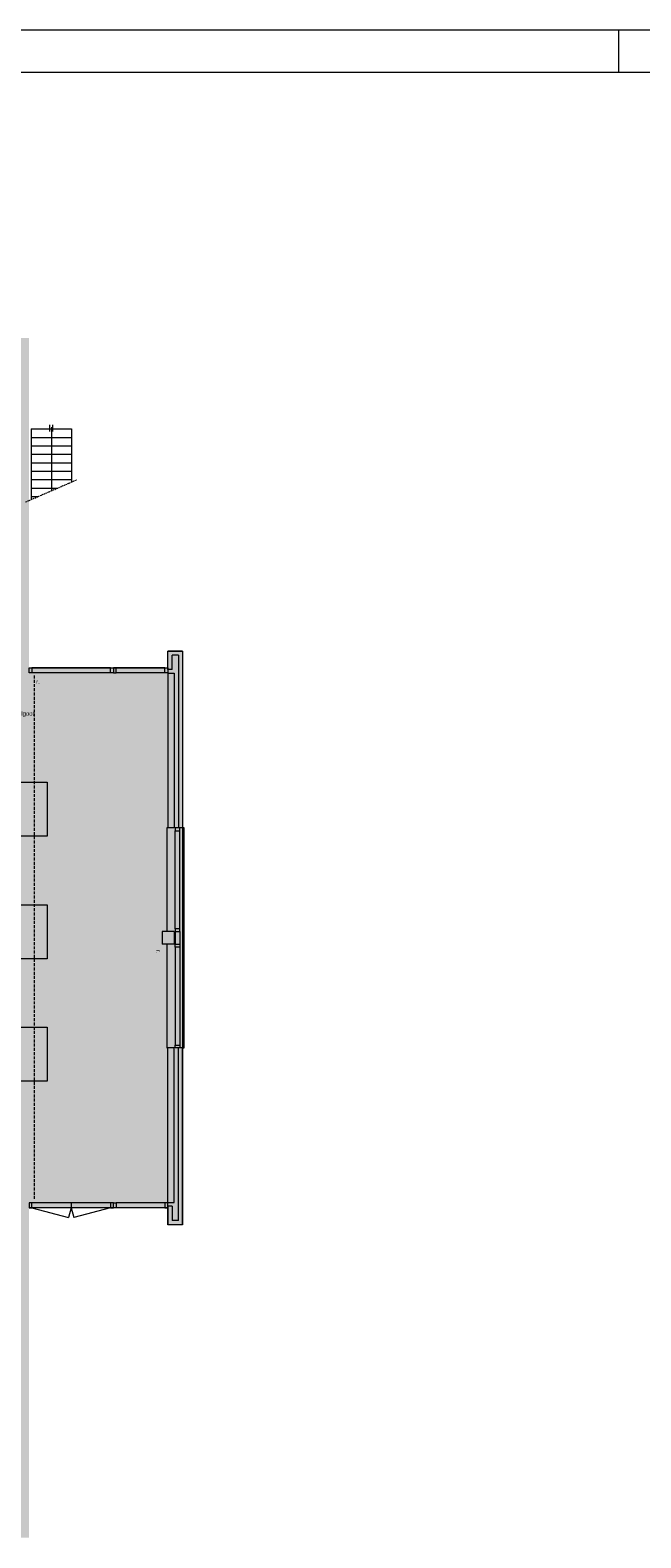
# Model space of a CAD drawing. Header units: millimetres. Extents: x 0 to 84100, y 0 to 59400.
# Tile 4 of 10: x 28198 to 42622, y 23766 to 59400. Entities that reach past the tile are written whole.
import ezdxf

# ---------------------------------------------------------------- set-up
doc = ezdxf.new("R2010")
doc.units = ezdxf.units.MM
doc.header["$LTSCALE"] = 1016
doc.linetypes.add('STYLE_02', pattern=[0.046137, 0.030758, -0.015379])
doc.linetypes.add('STYLE_03', pattern=[0.098425, 0.068898, -0.029528])
doc.layers.get('0').update_dxf_attribs({"lineweight": 0})
for name, color, linetype, lineweight in [('00kad025', 2, 'Continuous', 0), ('00kad070', 5, 'Continuous', 0), ('BL$2----', 7, 'Continuous', 0), ('BL$4----', 7, 'Continuous', 0), ('EL6511--', 3, 'Continuous', 0), ('Xref BG$0$AL21----_BUITENWAND', 8, 'Continuous', 0), ('Xref BG$0$AL22----_BINNENWAND', 8, 'Continuous', 0), ('Xref BG$0$AL24----_TRAPPEN', 8, 'Continuous', 0), ('Xref BG$0$AL31----_BUITENKOZ', 8, 'Continuous', 0)]:
    doc.layers.add(name, color=color, linetype=linetype, lineweight=lineweight)
doc.styles.add('Arial', font='Arial')

# ---------------------------------------------------------------- blocks, each defined once
blk = doc.blocks.new('Xref BG')
at = {"color": 19, "linetype": 'STYLE_03', "lineweight": 0}
blk.add_line((6537, 280757), (6537, 268357), dxfattribs=at)
at = {"color": 19, "linetype": 'Continuous', "lineweight": 0}
for points in [[(5669, 278236), (6846, 278236), (6846, 276964), (5669, 276964)], [(5666, 275336), (6843, 275336), (6843, 274064), (5666, 274064)], [(5666, 272444), (6843, 272444), (6843, 271173), (5666, 271173)]]:
    blk.add_lwpolyline(points, close=True, dxfattribs=at)
at = {"layer": 'Xref BG$0$AL21----_BUITENWAND', "color": 19, "lineweight": 0}
for p, q in [((9695, 280901), (9695, 281336)), ((10045, 281336), (9695, 281336)), ((9795, 280901), (9795, 281236)), ((9945, 281236), (9795, 281236)), ((9945, 281236), (9945, 277157)), ((10045, 281336), (10045, 277157)), ((9795, 280901), (9695, 280901)), ((10045, 277157), (9945, 277157)), ((9945, 267878), (9945, 271957)), ((9945, 271657), (9945, 271957)), ((10045, 271957), (9945, 271957)), ((10045, 267778), (10045, 271957)), ((9795, 268213), (9695, 268213)), ((9695, 268213), (9695, 267778)), ((9795, 268213), (9795, 267878)), ((10045, 267778), (9695, 267778)), ((9945, 267878), (9795, 267878))]:
    blk.add_line(p, q, dxfattribs=at)
at = {"layer": 'Xref BG$0$AL22----_BINNENWAND', "color": 19, "lineweight": 0}
for p, q in [((9695, 280811), (9845, 280811)), ((9695, 280811), (9695, 277157)), ((9845, 280811), (9845, 277157)), ((9845, 277157), (9695, 277157)), ((9565, 274707), (9565, 274407)), ((9845, 274707), (9565, 274707)), ((9845, 274407), (9565, 274407)), ((9845, 274707), (9845, 274407)), ((9695, 268303), (9695, 271957)), ((9845, 271957), (9695, 271957)), ((9845, 268303), (9845, 271957)), ((9695, 268303), (9845, 268303))]:
    blk.add_line(p, q, dxfattribs=at)
at = {"layer": 'Xref BG$0$AL24----_TRAPPEN', "color": 19, "lineweight": 0}
for p, q in [((6470, 286587), (7420, 286587)), ((6470, 286587), (6470, 284918)), ((6912, 286526), (6912, 286684)), ((6945, 286627), (6945, 285124)), ((6977, 286526), (6977, 286684)), ((7420, 286587), (7420, 285329)), ((6470, 286387), (7420, 286387)), ((6470, 286187), (7420, 286187)), ((6470, 285987), (7420, 285987)), ((6470, 285787), (7420, 285787)), ((6470, 285587), (7420, 285587)), ((6470, 285387), (7420, 285387)), ((6470, 285187), (7090, 285187)), ((6470, 284987), (6629, 284987))]:
    blk.add_line(p, q, dxfattribs=at)
at = {"layer": 'Xref BG$0$AL24----_TRAPPEN', "color": 19, "linetype": 'STYLE_02', "lineweight": 0}
blk.add_line((6336, 284860), (7545, 285384), dxfattribs=at)
at = {"layer": 'Xref BG$0$AL31----_BUITENKOZ', "color": 19, "lineweight": 0}
for p, q in [((8344, 280936), (6487, 280936)), ((8344, 280822), (6487, 280822)), ((9628, 280936), (8478, 280936)), ((9628, 280822), (8478, 280822)), ((9866, 274774), (9866, 277090)), ((9980, 274774), (9980, 277090)), ((9866, 274707), (9866, 274407)), ((9980, 274707), (9980, 274407)), ((9866, 274340), (9866, 272024)), ((9980, 274340), (9980, 272024)), ((8344, 268292), (6487, 268292)), ((8344, 268178), (6487, 268178)), ((6487, 268178), (7353, 267946)), ((7415, 268178), (7353, 267946)), ((7415, 268292), (7415, 268178)), ((7415, 268178), (7477, 267946)), ((8344, 268178), (7477, 267946)), ((9628, 268292), (8478, 268292)), ((9628, 268178), (8478, 268178))]:
    blk.add_line(p, q, dxfattribs=at)
for points in [[(6420, 280822), (6420, 280936), (6487, 280936), (6487, 280822)], [(8344, 280822), (8344, 280936), (8411, 280936), (8411, 280822)], [(8478, 280822), (8478, 280936), (8411, 280936), (8411, 280822)], [(9628, 280822), (9628, 280936), (9695, 280936), (9695, 280822)], [(9980, 277157), (9866, 277157), (9866, 277090), (9980, 277090)], [(9980, 274774), (9866, 274774), (9866, 274707), (9980, 274707)], [(9980, 274340), (9866, 274340), (9866, 274407), (9980, 274407)], [(9980, 271957), (9866, 271957), (9866, 272024), (9980, 272024)], [(6420, 268292), (6420, 268178), (6487, 268178), (6487, 268292)], [(8344, 268292), (8344, 268178), (8411, 268178), (8411, 268292)], [(8478, 268292), (8478, 268178), (8411, 268178), (8411, 268292)], [(9628, 268292), (9628, 268178), (9695, 268178), (9695, 268292)]]:
    blk.add_lwpolyline(points, close=True, dxfattribs=at)
for points in [[(9695, 277157), (9675, 277157), (9675, 274707)], [(10045, 271957), (10085, 271957), (10085, 277157), (10045, 277157)], [(9675, 274407), (9675, 271957), (9695, 271957)]]:
    blk.add_lwpolyline(points, dxfattribs=at)
at = {"color": 19, "char_height": 100.1, "attachment_point": 1, "line_spacing_factor": 0.966482, "style": 'Arial'}
for s, insert in [('r.', (6587, 280663)), ('Kabelgoot', (5909, 279909))]:
    blk.add_mtext(s, dxfattribs=dict(at, insert=insert))
at = {"color": 19, "insert": (9526, 274270), "char_height": 100.1, "attachment_point": 1, "rotation": 270, "line_spacing_factor": 0.966482, "style": 'Arial'}
blk.add_mtext('r.', dxfattribs=at)
blk = doc.blocks.new('Groep-3')
at = {"layer": '00kad025', "color": 19, "linetype": 'Continuous', "lineweight": 0}
for p, q in [((39331, 29700), (-44769, 29700)), ((-2669, 28700), (-2669, 29700))]:
    blk.add_line(p, q, dxfattribs=at)
at = {"layer": '00kad070', "color": 19, "linetype": 'Continuous', "lineweight": 0}
blk.add_line((38331, 28700), (-43769, 28700), dxfattribs=at)

msp = doc.modelspace()

# ---------------------------------------------------------------- hatches: boundary and pattern name
at = {"layer": 'EL6511--', "linetype": 'Continuous', "lineweight": 0}
msp.add_hatch(color=2, dxfattribs=at).paths.add_polyline_path([(6773, 52126), (7173, 52126), (7173, 51916), (27773, 51951), (27773, 52126), (28173, 52126), (28173, 44325), (31448, 44325), (31448, 44725), (31798, 44725), (31798, 31167), (31448, 31167), (31448, 31567), (28173, 31567), (28173, 23766), (27773, 23766), (27773, 23941), (7173, 23941), (7173, 23766), (6773, 23766), (6773, 31856), (7173, 31856), (7173, 31681), (14673, 31681), (14673, 31746), (15408, 31746), (15408, 44146), (14673, 44146), (14673, 44211), (7173, 44211), (7173, 44036), (6773, 44036)])

# ---------------------------------------------------------------- linework, layer by layer
at = {"layer": 'EL6511--', "color": 17, "linetype": 'Continuous', "lineweight": 0}
msp.add_lwpolyline([(28173, 44325), (31448, 44325), (31448, 44725), (31798, 44725), (31798, 31167), (31448, 31167), (31448, 31567), (28173, 31567)], dxfattribs=at)

# ---------------------------------------------------------------- block references
at = {"layer": 'BL$2----', "color": 19}
msp.add_blockref('Groep-3', (44769, 29700), dxfattribs=at)
at = {"layer": 'BL$4----', "color": 17}
msp.add_blockref('Xref BG', (21753, -236611), dxfattribs=at)

doc.saveas('drawing.dxf')
